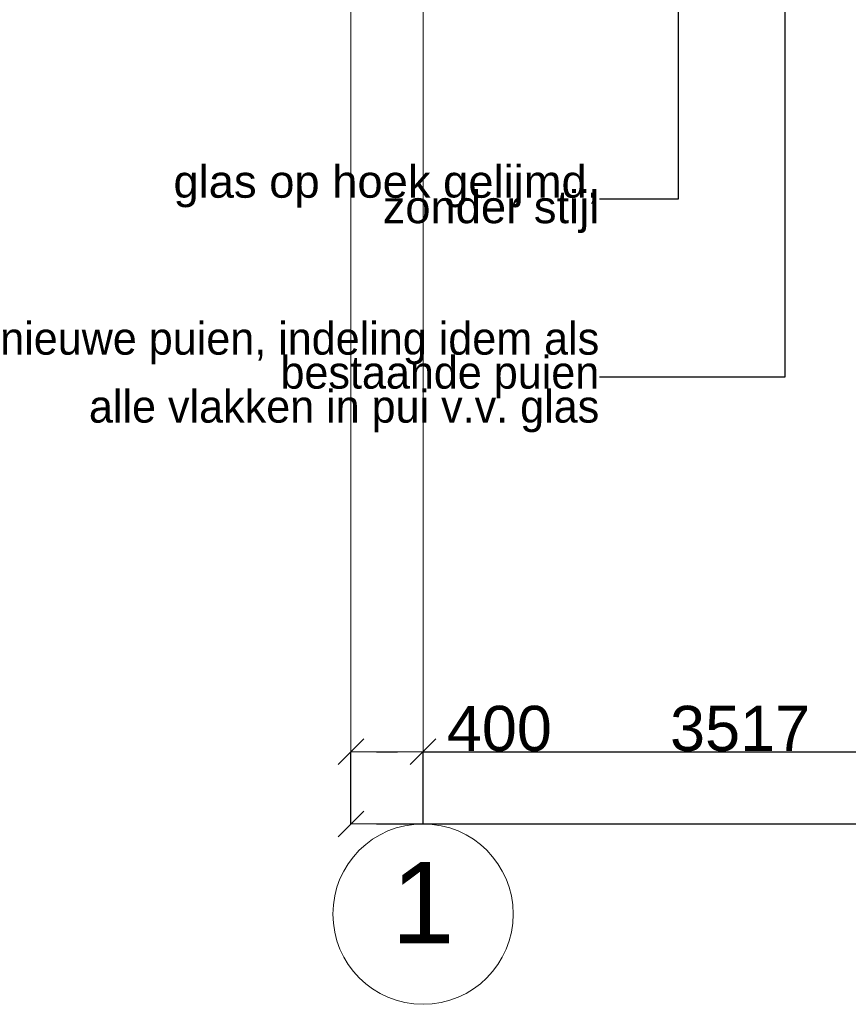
# Model space of a CAD drawing. Extents: x -138812 to 250702, y -18987 to 104055.
# Tile 95 of 193: x 20898 to 25494, y 72417 to 77875. Entities that reach past the tile are written whole.
import ezdxf

# ---------------------------------------------------------------- set-up
doc = ezdxf.new("R2010")
doc.units = 0
doc.header["$LTSCALE"] = 50
doc.linetypes.add('7 Voorgevel & doorsnede A-A$0$_ .', pattern=[380, 180, -100, 0, -100])
doc.layers.get('0').update_dxf_attribs({"linetype": 'CONTINUOUS'})
doc.layers.get('Defpoints').update_dxf_attribs({"linetype": 'CONTINUOUS'})
doc.layers.add('7 Voorgevel & doorsnede A-A$0$A Stramien', color=7, linetype='CONTINUOUS')
doc.styles.add('7 Voorgevel & doorsnede A-A$0$GENERATED_STYLE_1', font='ARIAL.TTF')
doc.styles.add('7 Voorgevel & doorsnede A-A$0$Standard', font='txt', dxfattribs={"bigfont": 'BIGFONT.SHX'})
doc.dimstyles.new('7 Voorgevel & doorsnede A-A$0$GENERATED_STYLE__1', dxfattribs={"dimtxt": 250, "dimasz": 142.5, "dimexe": 0.18, "dimexo": 0, "dimgap": 0.09, "dimtad": 1, "dimtih": 1, "dimtoh": 1, "dimdec": 0, "dimzin": 0, "dimdsep": 46, "dimtxsty": '7 Voorgevel & doorsnede A-A$0$GENERATED_STYLE_1', "dimblk": '7 Voorgevel & doorsnede A-A$0$ARROWHEAD_6', "dimblk1": '7 Voorgevel & doorsnede A-A$0$ARROWHEAD_6', "dimblk2": '7 Voorgevel & doorsnede A-A$0$ARROWHEAD_6', "dimcen": 0.09, "dimclrd": 1, "dimclre": 1, "dimclrt": 2, "dimadec": 1, "dimazin": 0, "dimtfac": 1, "dimtdec": 4, "dimtmove": 0, "dimatfit": 3, "dimfxl": 0, "dimtolj": 1, "dimtzin": 0, "dimarcsym": 0})
doc.dimstyles.new('7 Voorgevel & doorsnede A-A$0$GENERATED_STYLE__2', dxfattribs={"dimtxt": 0.18, "dimasz": 273.6, "dimexe": 0.18, "dimexo": 0.0625, "dimgap": 0.09, "dimtad": 0, "dimtih": 1, "dimtoh": 1, "dimdec": 4, "dimzin": 0, "dimdsep": 46, "dimtxsty": '7 Voorgevel & doorsnede A-A$0$Standard', "dimcen": 0.09, "dimadec": 0, "dimazin": 0, "dimtfac": 1, "dimtdec": 4, "dimtmove": 0, "dimatfit": 3, "dimldrblk": '7 Voorgevel & doorsnede A-A$0$ARROWHEAD_11', "dimfxl": 0, "dimtolj": 1, "dimtzin": 0, "dimarcsym": 0})

# ---------------------------------------------------------------- blocks, each defined once
blk = doc.blocks.new('7 Voorgevel & doorsnede A-A$0$ARROWHEAD_6')
at = {"color": 0, "linetype": 'Continuous', "lineweight": 0}
for p, q in [((-0.5, -0.5), (0.5, 0.5)), ((0, 0), (-1, 0))]:
    blk.add_line(p, q, dxfattribs=at)
blk = doc.blocks.new('*D2023')
at = {"layer": '7 Voorgevel & doorsnede A-A$0$A Stramien', "color": 1, "linetype": 'Continuous', "lineweight": -2, "transparency": 16777216}
for p, q in [((22735, 73417), (22735, 73417.2)), ((22877.5, 73417), (59654.5, 73417)), ((59797, 73417), (59797, 73417.2))]:
    blk.add_line(p, q, dxfattribs=at)
at = {"layer": 'Defpoints', "color": 0, "linetype": 'Continuous', "transparency": 16777216}
for p in [(22735, 73417), (59797, 73417), (59797, 73417)]:
    blk.add_point(p, dxfattribs=at)
at = {"layer": '7 Voorgevel & doorsnede A-A$0$A Stramien', "color": 1, "linetype": 'Continuous', "lineweight": -2, "transparency": 16777216, "xscale": 142.5, "yscale": 142.5, "zscale": 142.5, "rotation": 180}
blk.add_blockref('7 Voorgevel & doorsnede A-A$0$ARROWHEAD_6', (22735, 73417), dxfattribs=at)
at = {"layer": '7 Voorgevel & doorsnede A-A$0$A Stramien', "color": 1, "linetype": 'Continuous', "lineweight": -2, "transparency": 16777216, "xscale": 142.5, "yscale": 142.5, "zscale": 142.5}
blk.add_blockref('7 Voorgevel & doorsnede A-A$0$ARROWHEAD_6', (59797, 73417), dxfattribs=at)
at = {"layer": '7 Voorgevel & doorsnede A-A$0$A Stramien', "color": 2, "linetype": 'Continuous', "lineweight": 0, "transparency": 16777216, "insert": (41266, 73544.8), "char_height": 250, "attachment_point": 5, "style": '7 Voorgevel & doorsnede A-A$0$GENERATED_STYLE_1'}
blk.add_mtext('\\A1;37062', dxfattribs=at)
blk = doc.blocks.new('*D2024')
at = {"layer": '7 Voorgevel & doorsnede A-A$0$A Stramien', "color": 1, "linetype": 'Continuous', "lineweight": -2, "transparency": 16777216}
for p, q in [((22735, 73417), (22735, 73817.2)), ((22877.5, 73817), (22992.5, 73817)), ((23135, 73417), (23135, 73817.2)), ((23135, 73817), (23839.2, 73817))]:
    blk.add_line(p, q, dxfattribs=at)
at = {"layer": 'Defpoints', "color": 0, "linetype": 'Continuous', "transparency": 16777216}
for p in [(23135, 73817), (22735, 73417), (23135, 73417)]:
    blk.add_point(p, dxfattribs=at)
at = {"layer": '7 Voorgevel & doorsnede A-A$0$A Stramien', "color": 1, "linetype": 'Continuous', "lineweight": -2, "transparency": 16777216, "xscale": 142.5, "yscale": 142.5, "zscale": 142.5, "rotation": 180}
blk.add_blockref('7 Voorgevel & doorsnede A-A$0$ARROWHEAD_6', (22735, 73817), dxfattribs=at)
at = {"layer": '7 Voorgevel & doorsnede A-A$0$A Stramien', "color": 1, "linetype": 'Continuous', "lineweight": -2, "transparency": 16777216, "xscale": 142.5, "yscale": 142.5, "zscale": 142.5}
blk.add_blockref('7 Voorgevel & doorsnede A-A$0$ARROWHEAD_6', (23135, 73817), dxfattribs=at)
at = {"layer": '7 Voorgevel & doorsnede A-A$0$A Stramien', "color": 2, "linetype": 'Continuous', "lineweight": 0, "transparency": 16777216, "insert": (23558.4, 73944.7), "char_height": 250, "attachment_point": 5, "style": '7 Voorgevel & doorsnede A-A$0$GENERATED_STYLE_1'}
blk.add_mtext('\\A1;400', dxfattribs=at)
blk = doc.blocks.new('*D2025')
at = {"layer": '7 Voorgevel & doorsnede A-A$0$A Stramien', "color": 1, "linetype": 'Continuous', "lineweight": -2, "transparency": 16777216}
for p, q in [((23135, 73417), (23135, 73817.2)), ((23277.5, 73817), (26509.5, 73817)), ((26652, 73417), (26652, 73817.2))]:
    blk.add_line(p, q, dxfattribs=at)
at = {"layer": 'Defpoints', "color": 0, "linetype": 'Continuous', "transparency": 16777216}
for p in [(26652, 73817), (23135, 73417), (26652, 73417)]:
    blk.add_point(p, dxfattribs=at)
at = {"layer": '7 Voorgevel & doorsnede A-A$0$A Stramien', "color": 1, "linetype": 'Continuous', "lineweight": -2, "transparency": 16777216, "xscale": 142.5, "yscale": 142.5, "zscale": 142.5, "rotation": 180}
blk.add_blockref('7 Voorgevel & doorsnede A-A$0$ARROWHEAD_6', (23135, 73817), dxfattribs=at)
at = {"layer": '7 Voorgevel & doorsnede A-A$0$A Stramien', "color": 1, "linetype": 'Continuous', "lineweight": -2, "transparency": 16777216, "xscale": 142.5, "yscale": 142.5, "zscale": 142.5}
blk.add_blockref('7 Voorgevel & doorsnede A-A$0$ARROWHEAD_6', (26652, 73817), dxfattribs=at)
at = {"layer": '7 Voorgevel & doorsnede A-A$0$A Stramien', "color": 2, "linetype": 'Continuous', "lineweight": 0, "transparency": 16777216, "insert": (24893.5, 73944.8), "char_height": 250, "attachment_point": 5, "style": '7 Voorgevel & doorsnede A-A$0$GENERATED_STYLE_1'}
blk.add_mtext('\\A1;3517', dxfattribs=at)
blk = doc.blocks.new('7 Voorgevel & doorsnede A-A$0$ARROWHEAD_11')
at = {"color": 0, "linetype": 'Continuous', "lineweight": 0}
blk.add_line((0, 0), (-1, 0), dxfattribs=at)
at = {"color": 0, "linetype": 'Continuous', "lineweight": 0, "const_width": 0.25, "flags": 128}
blk.add_lwpolyline([(-0.125, 0, 1), (0.125, 0, 1)], format="xyb", close=True, dxfattribs=at)

msp = doc.modelspace()

# ---------------------------------------------------------------- linework, layer by layer
at = {"layer": '7 Voorgevel & doorsnede A-A$0$A Stramien', "color": 9, "linetype": '7 Voorgevel & doorsnede A-A$0$_ .', "lineweight": 0, "flags": 128}
for points in [[(22734.99277, 73417.01365), (22734.99277, 104055.20506)], [(23134.99277, 73417.01365), (23134.99277, 104055.20506)]]:
    msp.add_lwpolyline(points, dxfattribs=at)
at = {"layer": '7 Voorgevel & doorsnede A-A$0$A Stramien', "color": 9, "linetype": 'Continuous', "lineweight": 0}
msp.add_circle((23134.99277, 72917.01365), 500, dxfattribs=at)

# ---------------------------------------------------------------- texts
at = {"color": 2, "linetype": 'Continuous', "lineweight": 0, "char_height": 180, "attachment_point": 6, "style": '7 Voorgevel & doorsnede A-A$0$GENERATED_STYLE_1'}
for s, insert, width, line_spacing_factor in [('{glas op hoek gelijmd,\\Pzonder stijl}', (24112.76125, 76880.20486), 2312.2358369, 0.470722), ('{nieuwe puien, indeling idem als\\Pbestaande puien\\Palle vlakken in pui v.v. glas}', (24112.76125, 75892.66399), 3413.2181747, 0.627943)]:
    msp.add_mtext(s, dxfattribs=dict(at, insert=insert, width=width, line_spacing_factor=line_spacing_factor))
at = {"layer": '7 Voorgevel & doorsnede A-A$0$A Stramien', "color": 9, "linetype": 'Continuous', "lineweight": 0, "insert": (23134.99277, 72981.23027), "char_height": 451, "attachment_point": 5, "style": '7 Voorgevel & doorsnede A-A$0$GENERATED_STYLE_1'}
msp.add_mtext('{1}', dxfattribs=at)

# ---------------------------------------------------------------- dimensions: what is measured, and where the dimension line sits
at = {"layer": '7 Voorgevel & doorsnede A-A$0$A Stramien', "color": 1, "linetype": 'Continuous', "lineweight": 0}
for base, p1, p2, picture, middle in [((23134.99277, 73817.01365), (22734.99277, 73417.01365), (23134.99277, 73417.01365), '*D2024', (23558.36381, 73944.74689)), ((26651.99277, 73817.01365), (23134.99277, 73417.01365), (26651.99277, 73417.01365), '*D2025', (24893.49277, 73944.83216)), ((59796.99277, 73417.01365), (22734.99277, 73417.01365), (59796.99277, 73417.01365), '*D2023', (41265.99277, 73544.83216))]:
    dim = msp.add_linear_dim(base=base, p1=p1, p2=p2, dimstyle='7 Voorgevel & doorsnede A-A$0$GENERATED_STYLE__1', dxfattribs=at)
    dim.commit()
    dim.dimension.update_dxf_attribs({"geometry": picture, "text_midpoint": middle})

# ---------------------------------------------------------------- leaders
at = {"color": 1, "linetype": 'Continuous', "lineweight": 0, "annotation_type": 0, "has_hookline": 1, "hookline_direction": 1}
for points, text_width in [([(25142.62967, 79271.34413), (25142.62967, 75892.66399), (24112.85125, 75892.66399)], 3070.68213), ([(24549.9963, 78930.6958), (24549.9963, 76880.20486), (24112.85125, 76880.20486)], 1416.91678)]:
    msp.add_leader(points, dimstyle='7 Voorgevel & doorsnede A-A$0$GENERATED_STYLE__2', dxfattribs=dict(at, text_width=text_width))

doc.saveas('drawing.dxf')
